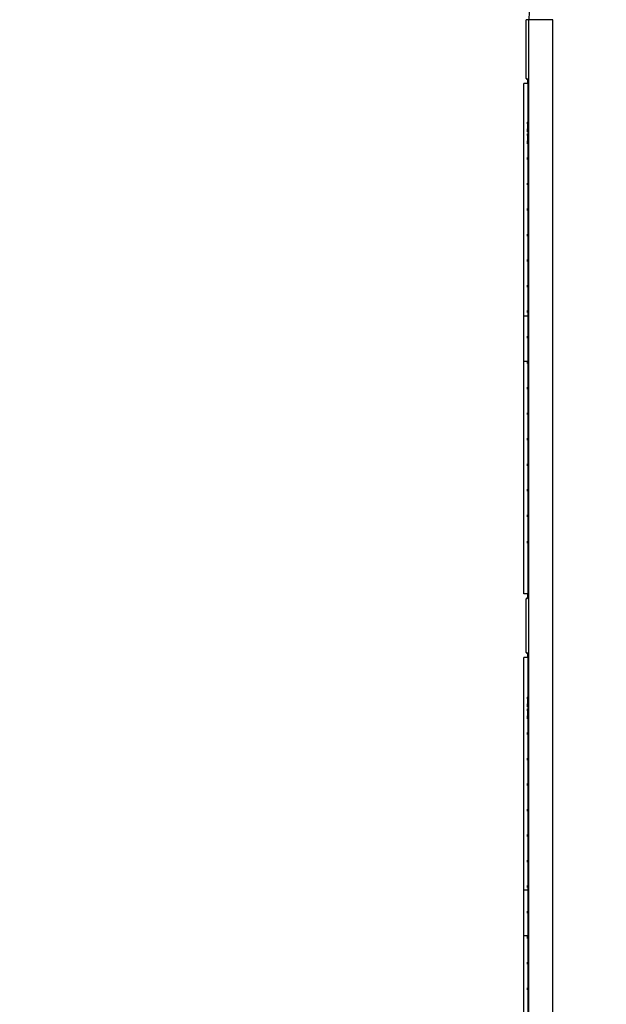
# Model space of a CAD drawing. Header units: inches. Extents: x 0 to 34, y 0 to 22.
# Tile 15 of 129: x 10.6 to 12.9, y 8.6 to 12.5. Entities that reach past the tile are written whole.
import ezdxf

# ---------------------------------------------------------------- set-up
doc = ezdxf.new("R2010")
doc.units = ezdxf.units.IN
doc.header["$LTSCALE"] = 1.87
doc.header["$MEASUREMENT"] = 0
doc.layers.get('0').update_dxf_attribs({"linetype": 'CONTINUOUS'})
doc.layers.add('DIMENSIONS', color=7, linetype='CONTINUOUS')
doc.styles.get("Standard").update_dxf_attribs({"font": 'txt', "width": 0.8})
doc.dimstyles.new('DIMSTYLE_1', dxfattribs={"dimtxt": 0.125, "dimasz": 0.18, "dimexe": 0.18, "dimexo": 0.0625, "dimgap": 0.09, "dimtad": 0, "dimtih": 1, "dimtoh": 1, "dimzin": 4, "dimdsep": 46, "dimtxsty": 'STANDARD', "dimblk": '_FILLED', "dimblk1": '_FILLED', "dimblk2": '_FILLED', "dimcen": 0.09, "dimadec": 0, "dimazin": 0, "dimtp": 0.01, "dimtm": 0.01, "dimtfac": 1, "dimtofl": 0, "dimtmove": 0, "dimatfit": 3, "dimldrblk": '_FILLED', "dimfxl": 1, "dimtolj": 1, "dimtzin": 4, "dimarcsym": 0})

# ---------------------------------------------------------------- blocks, each defined once
blk = doc.blocks.new('*D2')
at = {"layer": 'DIMENSIONS', "color": 2, "linetype": 'CONTINUOUS'}
blk.add_line((12.8064, 12.7693), (11.8586, 12.7693), dxfattribs=at)
at = {"layer": 'DIMENSIONS', "color": 2, "linetype": 'CONTINUOUS', "insert": (11.7961, 12.8318), "char_height": 0.125, "width": 1.225, "attachment_point": 3, "line_spacing_factor": 0.9}
blk.add_mtext('5.38{\\Ftxt.shx;\\W1.000000;\\H0.125000; }[136.6]', dxfattribs=at)
blk = doc.blocks.new('_FILLED')
at = {"color": 0, "linetype": 'BYBLOCK'}
blk.add_solid([(0, 0), (-1, 0.174), (-1, -0.174)], dxfattribs=at)

msp = doc.modelspace()

# ---------------------------------------------------------------- linework, layer by layer
at = {"color": 7, "linetype": 'CONTINUOUS'}
for p, q in [((12.5544, 12.2244), (12.5544, 12.4548)), ((12.5614, 12.2208), (12.5546, 12.2244)), ((12.5546, 12.2233), (12.5601, 12.2205)), ((12.5566, 12.2233), (12.5546, 12.2233)), ((12.5601, 12.2205), (12.5603, 12.2181)), ((12.5603, 12.2181), (12.5603, 12.2155)), ((12.5603, 12.2155), (12.5603, 12.2048)), ((12.5615, 12.2158), (12.5614, 12.2208)), ((12.5605, 12.0467), (12.5606, 12.0507)), ((12.5606, 12.0507), (12.5608, 12.0536)), ((12.5607, 12.042), (12.5606, 12.0386)), ((12.5608, 12.0444), (12.5607, 12.042)), ((12.5608, 12.0536), (12.5609, 12.0541)), ((12.5609, 12.0453), (12.5608, 12.0444)), ((12.5609, 12.0541), (12.5609, 12.0453)), ((12.5613, 12.0395), (12.5615, 12.0395)), ((12.5613, 12.0367), (12.5613, 12.0395)), ((12.5618, 12.0448), (12.5618, 12.0532)), ((12.562, 12.0433), (12.5618, 12.0448)), ((12.5621, 12.0397), (12.562, 12.0433)), ((12.5621, 12.0343), (12.5621, 12.0397)), ((12.5622, 12.0471), (12.5623, 12.0413)), ((12.5626, 12.0507), (12.5625, 12.0467)), ((12.5627, 12.0525), (12.5626, 12.0507)), ((12.5626, 12.0403), (12.5628, 12.044)), ((12.5626, 12.0347), (12.5626, 12.0403)), ((12.5629, 12.0541), (12.5627, 12.0525)), ((12.5628, 12.045), (12.5629, 12.0452)), ((12.5628, 12.044), (12.5628, 12.045)), ((12.5629, 12.0453), (12.5629, 12.0541)), ((12.5635, 12.0395), (12.5633, 12.0395)), ((12.5638, 12.0532), (12.5638, 12.0448)), ((12.564, 12.0517), (12.5638, 12.0532)), ((12.5638, 12.0448), (12.5641, 12.0385)), ((12.5642, 12.0478), (12.564, 12.0517)), ((12.5643, 12.042), (12.5642, 12.0478)), ((12.5605, 12.0207), (12.5604, 12.027)), ((12.5605, 12.0004), (12.5606, 12.0043)), ((12.5606, 12.0347), (12.5606, 12.0286)), ((12.5606, 12.0286), (12.5608, 12.0246)), ((12.5606, 12.0043), (12.5608, 12.0073)), ((12.5608, 12.0246), (12.5609, 12.0234)), ((12.5608, 12.0073), (12.5609, 12.0078)), ((12.5609, 12.0232), (12.5612, 12.0272)), ((12.5609, 12.0234), (12.5609, 12.0232)), ((12.5609, 12.0078), (12.5609, 11.9989)), ((12.5611, 12.0158), (12.561, 12.0149)), ((12.5612, 12.0165), (12.5611, 12.0158)), ((12.5612, 12.0272), (12.5613, 12.0315)), ((12.5613, 12.0208), (12.5612, 12.0165)), ((12.5614, 12.0272), (12.5613, 12.0208)), ((12.5615, 12.0333), (12.5616, 12.0284)), ((12.5617, 12.0171), (12.5615, 12.021)), ((12.5616, 12.0284), (12.5617, 12.0252)), ((12.5617, 12.0252), (12.5618, 12.0241)), ((12.5619, 12.0157), (12.5617, 12.0171)), ((12.5618, 11.9984), (12.5618, 12.0068)), ((12.562, 12.0169), (12.5619, 12.0157)), ((12.5622, 12.0206), (12.562, 12.0169)), ((12.5623, 12.0266), (12.5622, 12.0206)), ((12.5622, 12.0007), (12.5623, 11.995)), ((12.5624, 12.0264), (12.5626, 12.02)), ((12.5626, 12.0043), (12.5625, 12.0003)), ((12.5628, 12.0242), (12.5626, 12.0304)), ((12.5626, 12.02), (12.5627, 12.0161)), ((12.5627, 12.0062), (12.5626, 12.0043)), ((12.5627, 12.0161), (12.5629, 12.0149)), ((12.5629, 12.0078), (12.5627, 12.0062)), ((12.5629, 12.0232), (12.5628, 12.0242)), ((12.5631, 12.0237), (12.5629, 12.0232)), ((12.5629, 11.9989), (12.5629, 12.0078)), ((12.5632, 12.027), (12.5631, 12.0241)), ((12.5631, 12.0241), (12.5631, 12.0237)), ((12.5633, 12.0315), (12.5632, 12.027)), ((12.5634, 12.0272), (12.5635, 12.0211)), ((12.5636, 12.0288), (12.5635, 12.0345)), ((12.5635, 12.0211), (12.5637, 12.0171)), ((12.5638, 12.0241), (12.5636, 12.0288)), ((12.5637, 12.0171), (12.5638, 12.0158)), ((12.564, 12.0248), (12.5638, 12.0241)), ((12.5638, 12.0068), (12.5638, 11.9984)), ((12.564, 12.0053), (12.5638, 12.0068)), ((12.5641, 12.03), (12.564, 12.0248)), ((12.5642, 12.0015), (12.564, 12.0053)), ((12.5642, 12.0213), (12.5643, 12.0274)), ((12.5643, 11.9956), (12.5642, 12.0015)), ((12.5605, 11.9743), (12.5604, 11.9807)), ((12.5607, 11.9956), (12.5606, 11.9923)), ((12.5606, 11.9884), (12.5606, 11.9822)), ((12.5606, 11.9822), (12.5608, 11.9783)), ((12.5608, 11.998), (12.5607, 11.9956)), ((12.5609, 11.9989), (12.5608, 11.998)), ((12.5608, 11.9783), (12.5609, 11.9771)), ((12.5609, 11.9769), (12.5612, 11.9809)), ((12.5609, 11.9771), (12.5609, 11.9769)), ((12.5611, 11.9695), (12.561, 11.9686)), ((12.5612, 11.9702), (12.5611, 11.9695)), ((12.5612, 11.9809), (12.5613, 11.9852)), ((12.5613, 11.9745), (12.5612, 11.9702)), ((12.5613, 11.9932), (12.5615, 11.9932)), ((12.5613, 11.9904), (12.5613, 11.9932)), ((12.5614, 11.9809), (12.5613, 11.9745)), ((12.5615, 11.987), (12.5616, 11.982)), ((12.5617, 11.9708), (12.5615, 11.9747)), ((12.5616, 11.982), (12.5617, 11.9788)), ((12.5617, 11.9788), (12.5618, 11.9778)), ((12.5619, 11.9694), (12.5617, 11.9708)), ((12.562, 11.997), (12.5618, 11.9984)), ((12.562, 11.9706), (12.5619, 11.9694)), ((12.5621, 11.9933), (12.562, 11.997)), ((12.5622, 11.9743), (12.562, 11.9706)), ((12.5621, 11.9879), (12.5621, 11.9933)), ((12.5623, 11.9803), (12.5622, 11.9743)), ((12.5624, 11.98), (12.5626, 11.9736)), ((12.5626, 11.994), (12.5628, 11.9977)), ((12.5626, 11.9884), (12.5626, 11.994)), ((12.5628, 11.9778), (12.5626, 11.9841)), ((12.5626, 11.9736), (12.5627, 11.9698)), ((12.5627, 11.9698), (12.5629, 11.9685)), ((12.5628, 11.9986), (12.5629, 11.9989)), ((12.5628, 11.9977), (12.5628, 11.9986)), ((12.5629, 11.9769), (12.5628, 11.9778)), ((12.5631, 11.9774), (12.5629, 11.9769)), ((12.5632, 11.9807), (12.5631, 11.9778)), ((12.5631, 11.9778), (12.5631, 11.9774)), ((12.5633, 11.9852), (12.5632, 11.9807)), ((12.5635, 11.9932), (12.5633, 11.9932)), ((12.5634, 11.9809), (12.5635, 11.9748)), ((12.5636, 11.9825), (12.5635, 11.9882)), ((12.5635, 11.9748), (12.5637, 11.9708)), ((12.5638, 11.9778), (12.5636, 11.9825)), ((12.5637, 11.9708), (12.5638, 11.9694)), ((12.5638, 11.9984), (12.5641, 11.9922)), ((12.564, 11.9785), (12.5638, 11.9778)), ((12.5641, 11.9837), (12.564, 11.9785)), ((12.5642, 11.975), (12.5643, 11.981)), ((12.5604, 11.907), (12.5604, 11.9148)), ((12.5604, 11.9148), (12.5613, 11.9148)), ((12.5613, 11.907), (12.5604, 11.907)), ((12.5613, 11.9148), (12.5613, 11.907)), ((12.5624, 11.9148), (12.5624, 11.907)), ((12.5633, 11.9148), (12.5624, 11.9148)), ((12.5624, 11.907), (12.5633, 11.907)), ((12.5633, 11.907), (12.5633, 11.9148)), ((12.5604, 11.807), (12.5604, 11.8148)), ((12.5604, 11.8148), (12.5621, 11.8148)), ((12.5621, 11.807), (12.5604, 11.807)), ((12.5621, 11.8148), (12.5621, 11.807)), ((12.5624, 11.8148), (12.5624, 11.807)), ((12.5641, 11.8148), (12.5624, 11.8148)), ((12.5624, 11.807), (12.5641, 11.807)), ((12.5641, 11.807), (12.5641, 11.8148)), ((12.5604, 11.707), (12.5604, 11.7148)), ((12.5604, 11.7148), (12.5613, 11.7148)), ((12.5613, 11.707), (12.5604, 11.707)), ((12.5613, 11.7148), (12.5613, 11.707)), ((12.5624, 11.7148), (12.5624, 11.707)), ((12.5633, 11.7148), (12.5624, 11.7148)), ((12.5624, 11.707), (12.5633, 11.707)), ((12.5633, 11.707), (12.5633, 11.7148)), ((12.5604, 11.607), (12.5604, 11.6148)), ((12.5604, 11.6148), (12.5621, 11.6148)), ((12.5621, 11.6148), (12.5621, 11.607)), ((12.5624, 11.6148), (12.5624, 11.607)), ((12.5641, 11.6148), (12.5624, 11.6148)), ((12.5641, 11.607), (12.5641, 11.6148)), ((12.5621, 11.607), (12.5604, 11.607)), ((12.5624, 11.607), (12.5641, 11.607)), ((12.5604, 11.507), (12.5604, 11.5148)), ((12.5604, 11.5148), (12.5613, 11.5148)), ((12.5613, 11.507), (12.5604, 11.507)), ((12.5613, 11.5148), (12.5613, 11.507)), ((12.5624, 11.5148), (12.5624, 11.507)), ((12.5633, 11.5148), (12.5624, 11.5148)), ((12.5624, 11.507), (12.5633, 11.507)), ((12.5633, 11.507), (12.5633, 11.5148)), ((12.5604, 11.407), (12.5604, 11.4148)), ((12.5604, 11.4148), (12.5621, 11.4148)), ((12.5621, 11.407), (12.5604, 11.407)), ((12.5621, 11.4148), (12.5621, 11.407)), ((12.5624, 11.4148), (12.5624, 11.407)), ((12.5641, 11.4148), (12.5624, 11.4148)), ((12.5624, 11.407), (12.5641, 11.407)), ((12.5641, 11.407), (12.5641, 11.4148)), ((12.5604, 11.307), (12.5604, 11.3148)), ((12.5604, 11.3148), (12.5613, 11.3148)), ((12.5613, 11.307), (12.5604, 11.307)), ((12.5613, 11.3148), (12.5613, 11.307)), ((12.5624, 11.3148), (12.5624, 11.307)), ((12.5633, 11.3148), (12.5624, 11.3148)), ((12.5624, 11.307), (12.5633, 11.307)), ((12.5633, 11.307), (12.5633, 11.3148)), ((12.5604, 11.207), (12.5604, 11.2148)), ((12.5604, 11.2148), (12.5621, 11.2148)), ((12.5621, 11.207), (12.5604, 11.207)), ((12.5621, 11.2148), (12.5621, 11.207)), ((12.5624, 11.2148), (12.5624, 11.207)), ((12.5641, 11.2148), (12.5624, 11.2148)), ((12.5624, 11.207), (12.5641, 11.207)), ((12.5641, 11.207), (12.5641, 11.2148)), ((12.5604, 11.107), (12.5604, 11.1148)), ((12.5604, 11.1148), (12.5613, 11.1148)), ((12.5613, 11.1148), (12.5613, 11.107)), ((12.5624, 11.1148), (12.5624, 11.107)), ((12.5633, 11.1148), (12.5624, 11.1148)), ((12.5633, 11.107), (12.5633, 11.1148)), ((12.5613, 11.107), (12.5604, 11.107)), ((12.5624, 11.107), (12.5633, 11.107)), ((12.5604, 11.007), (12.5604, 11.0148)), ((12.5604, 11.0148), (12.5621, 11.0148)), ((12.5621, 11.007), (12.5604, 11.007)), ((12.5621, 11.0148), (12.5621, 11.007)), ((12.5624, 11.0148), (12.5624, 11.007)), ((12.5641, 11.0148), (12.5624, 11.0148)), ((12.5624, 11.007), (12.5641, 11.007)), ((12.5641, 11.007), (12.5641, 11.0148)), ((12.5604, 10.907), (12.5604, 10.9148)), ((12.5604, 10.9148), (12.5613, 10.9148)), ((12.5613, 10.907), (12.5604, 10.907)), ((12.5613, 10.9148), (12.5613, 10.907)), ((12.5624, 10.9148), (12.5624, 10.907)), ((12.5633, 10.9148), (12.5624, 10.9148)), ((12.5624, 10.907), (12.5633, 10.907)), ((12.5633, 10.907), (12.5633, 10.9148)), ((12.5604, 10.807), (12.5604, 10.8148)), ((12.5604, 10.8148), (12.5621, 10.8148)), ((12.5621, 10.807), (12.5604, 10.807)), ((12.5621, 10.8148), (12.5621, 10.807)), ((12.5624, 10.8148), (12.5624, 10.807)), ((12.5641, 10.8148), (12.5624, 10.8148)), ((12.5624, 10.807), (12.5641, 10.807)), ((12.5641, 10.807), (12.5641, 10.8148)), ((12.5604, 10.707), (12.5604, 10.7148)), ((12.5604, 10.7148), (12.5613, 10.7148)), ((12.5613, 10.707), (12.5604, 10.707)), ((12.5613, 10.7148), (12.5613, 10.707)), ((12.5624, 10.7148), (12.5624, 10.707)), ((12.5633, 10.7148), (12.5624, 10.7148)), ((12.5624, 10.707), (12.5633, 10.707)), ((12.5633, 10.707), (12.5633, 10.7148)), ((12.5604, 10.607), (12.5604, 10.6148)), ((12.5604, 10.6148), (12.5621, 10.6148)), ((12.5621, 10.6148), (12.5621, 10.607)), ((12.5624, 10.6148), (12.5624, 10.607)), ((12.5641, 10.6148), (12.5624, 10.6148)), ((12.5641, 10.607), (12.5641, 10.6148)), ((12.5621, 10.607), (12.5604, 10.607)), ((12.5624, 10.607), (12.5641, 10.607)), ((12.5604, 10.507), (12.5604, 10.5148)), ((12.5604, 10.5148), (12.5613, 10.5148)), ((12.5613, 10.507), (12.5604, 10.507)), ((12.5613, 10.5148), (12.5613, 10.507)), ((12.5624, 10.5148), (12.5624, 10.507)), ((12.5633, 10.5148), (12.5624, 10.5148)), ((12.5624, 10.507), (12.5633, 10.507)), ((12.5633, 10.507), (12.5633, 10.5148)), ((12.5618, 10.4249), (12.562, 10.4249)), ((12.564, 10.4249), (12.5638, 10.4249)), ((12.5604, 10.4035), (12.5604, 10.4115)), ((12.5604, 10.4115), (12.562, 10.4115)), ((12.5604, 10.4035), (12.5643, 10.4035)), ((12.5624, 10.4115), (12.5624, 10.4035)), ((12.564, 10.4115), (12.5624, 10.4115)), ((12.5643, 10.4035), (12.5643, 10.4109)), ((12.5544, 10.1851), (12.5614, 10.1888)), ((12.5601, 10.1891), (12.5546, 10.1863)), ((12.5602, 10.1896), (12.5601, 10.1891)), ((12.5603, 10.1941), (12.5602, 10.1896)), ((12.5603, 10.2048), (12.5603, 10.1941)), ((12.5614, 10.1888), (12.5615, 10.1938)), ((12.5544, 9.9744), (12.5544, 10.1851)), ((12.5546, 10.1863), (12.5566, 10.1863)), ((12.5614, 9.9708), (12.5546, 9.9744)), ((12.5546, 9.9733), (12.5601, 9.9705)), ((12.5566, 9.9733), (12.5546, 9.9733)), ((12.5601, 9.9705), (12.5603, 9.9681)), ((12.5603, 9.9681), (12.5603, 9.9655)), ((12.5603, 9.9655), (12.5603, 9.9548)), ((12.5615, 9.9658), (12.5614, 9.9708)), ((12.5608, 9.8002), (12.5609, 9.8007)), ((12.5609, 9.8007), (12.5609, 9.7919)), ((12.5629, 9.8007), (12.5627, 9.7991)), ((12.5629, 9.7919), (12.5629, 9.8007)), ((12.5605, 9.7672), (12.5604, 9.7736)), ((12.5605, 9.7933), (12.5606, 9.7973)), ((12.5606, 9.7973), (12.5608, 9.8002)), ((12.5607, 9.7886), (12.5606, 9.7852)), ((12.5606, 9.7813), (12.5606, 9.7752)), ((12.5606, 9.7752), (12.5608, 9.7712)), ((12.5608, 9.7909), (12.5607, 9.7886)), ((12.5609, 9.7919), (12.5608, 9.7909)), ((12.5608, 9.7712), (12.5609, 9.77)), ((12.5609, 9.7698), (12.5612, 9.7738)), ((12.5609, 9.77), (12.5609, 9.7698)), ((12.5611, 9.7624), (12.561, 9.7615)), ((12.5612, 9.7631), (12.5611, 9.7624)), ((12.5612, 9.7738), (12.5613, 9.7781)), ((12.5613, 9.7674), (12.5612, 9.7631)), ((12.5613, 9.7861), (12.5615, 9.7861)), ((12.5613, 9.7833), (12.5613, 9.7861)), ((12.5614, 9.7738), (12.5613, 9.7674)), ((12.5615, 9.7799), (12.5616, 9.775)), ((12.5617, 9.7637), (12.5615, 9.7676)), ((12.5616, 9.775), (12.5617, 9.7718)), ((12.5617, 9.7718), (12.5618, 9.7707)), ((12.5619, 9.7623), (12.5617, 9.7637)), ((12.5618, 9.7914), (12.5618, 9.7998)), ((12.562, 9.7899), (12.5618, 9.7914)), ((12.562, 9.7635), (12.5619, 9.7623)), ((12.5621, 9.7863), (12.562, 9.7899)), ((12.5622, 9.7672), (12.562, 9.7635)), ((12.5621, 9.7809), (12.5621, 9.7863)), ((12.5622, 9.7937), (12.5623, 9.7879)), ((12.5623, 9.7732), (12.5622, 9.7672)), ((12.5624, 9.7729), (12.5626, 9.7666)), ((12.5626, 9.7973), (12.5625, 9.7933)), ((12.5627, 9.7991), (12.5626, 9.7973)), ((12.5626, 9.7869), (12.5628, 9.7906)), ((12.5626, 9.7813), (12.5626, 9.7869)), ((12.5628, 9.7708), (12.5626, 9.777)), ((12.5626, 9.7666), (12.5627, 9.7627)), ((12.5627, 9.7627), (12.5629, 9.7615)), ((12.5628, 9.7916), (12.5629, 9.7918)), ((12.5628, 9.7906), (12.5628, 9.7916)), ((12.5629, 9.7698), (12.5628, 9.7708)), ((12.5631, 9.7703), (12.5629, 9.7698)), ((12.5632, 9.7736), (12.5631, 9.7707)), ((12.5631, 9.7707), (12.5631, 9.7703)), ((12.5633, 9.7781), (12.5632, 9.7736)), ((12.5635, 9.7861), (12.5633, 9.7861)), ((12.5634, 9.7738), (12.5635, 9.7677)), ((12.5636, 9.7754), (12.5635, 9.7811)), ((12.5635, 9.7677), (12.5637, 9.7637)), ((12.5638, 9.7707), (12.5636, 9.7754)), ((12.5637, 9.7637), (12.5638, 9.7624)), ((12.5638, 9.7998), (12.5638, 9.7914)), ((12.564, 9.7983), (12.5638, 9.7998)), ((12.5638, 9.7914), (12.5641, 9.7851)), ((12.564, 9.7714), (12.5638, 9.7707)), ((12.5642, 9.7944), (12.564, 9.7983)), ((12.5641, 9.7766), (12.564, 9.7714)), ((12.5643, 9.7886), (12.5642, 9.7944)), ((12.5642, 9.7679), (12.5643, 9.774)), ((12.5605, 9.7209), (12.5604, 9.7273)), ((12.5605, 9.747), (12.5606, 9.7509)), ((12.5606, 9.7509), (12.5608, 9.7539)), ((12.5607, 9.7422), (12.5606, 9.7389)), ((12.5606, 9.735), (12.5606, 9.7288)), ((12.5606, 9.7288), (12.5608, 9.7249)), ((12.5608, 9.7446), (12.5607, 9.7422)), ((12.5608, 9.7539), (12.5609, 9.7543)), ((12.5609, 9.7455), (12.5608, 9.7446)), ((12.5608, 9.7249), (12.5609, 9.7237)), ((12.5609, 9.7544), (12.5609, 9.7455)), ((12.5609, 9.7235), (12.5612, 9.7275)), ((12.5609, 9.7237), (12.5609, 9.7235)), ((12.5612, 9.7275), (12.5613, 9.7318)), ((12.5613, 9.7398), (12.5615, 9.7398)), ((12.5613, 9.737), (12.5613, 9.7398)), ((12.5614, 9.7275), (12.5613, 9.7211)), ((12.5615, 9.7336), (12.5616, 9.7286)), ((12.5616, 9.7286), (12.5617, 9.7254)), ((12.5617, 9.7254), (12.5618, 9.7244)), ((12.5618, 9.745), (12.5618, 9.7534)), ((12.562, 9.7436), (12.5618, 9.745)), ((12.5621, 9.7399), (12.562, 9.7436)), ((12.5621, 9.7345), (12.5621, 9.7399)), ((12.5622, 9.7473), (12.5623, 9.7416)), ((12.5623, 9.7269), (12.5622, 9.7209)), ((12.5624, 9.7266), (12.5626, 9.7202)), ((12.5626, 9.7509), (12.5625, 9.7469)), ((12.5627, 9.7527), (12.5626, 9.7509)), ((12.5626, 9.7406), (12.5628, 9.7443)), ((12.5626, 9.735), (12.5626, 9.7406)), ((12.5628, 9.7244), (12.5626, 9.7306)), ((12.5629, 9.7544), (12.5627, 9.7527)), ((12.5628, 9.7452), (12.5629, 9.7455)), ((12.5628, 9.7443), (12.5628, 9.7452)), ((12.5629, 9.7235), (12.5628, 9.7244)), ((12.5629, 9.7455), (12.5629, 9.7544)), ((12.5631, 9.724), (12.5629, 9.7235)), ((12.5632, 9.7272), (12.5631, 9.7244)), ((12.5631, 9.7244), (12.5631, 9.724)), ((12.5633, 9.7318), (12.5632, 9.7272)), ((12.5635, 9.7398), (12.5633, 9.7398)), ((12.5634, 9.7275), (12.5635, 9.7214)), ((12.5636, 9.7291), (12.5635, 9.7348)), ((12.5638, 9.7244), (12.5636, 9.7291)), ((12.5638, 9.7534), (12.5638, 9.745)), ((12.564, 9.7519), (12.5638, 9.7534)), ((12.5638, 9.745), (12.5641, 9.7388)), ((12.564, 9.7251), (12.5638, 9.7244)), ((12.5642, 9.748), (12.564, 9.7519)), ((12.5641, 9.7303), (12.564, 9.7251)), ((12.5643, 9.7422), (12.5642, 9.748)), ((12.5642, 9.7216), (12.5643, 9.7276)), ((12.5611, 9.7161), (12.561, 9.7152)), ((12.5612, 9.7168), (12.5611, 9.7161)), ((12.5613, 9.7211), (12.5612, 9.7168)), ((12.5617, 9.7174), (12.5615, 9.7213)), ((12.5619, 9.716), (12.5617, 9.7174)), ((12.562, 9.7172), (12.5619, 9.716)), ((12.5622, 9.7209), (12.562, 9.7172)), ((12.5626, 9.7202), (12.5627, 9.7164)), ((12.5627, 9.7164), (12.5629, 9.7151)), ((12.5635, 9.7214), (12.5637, 9.7174)), ((12.5637, 9.7174), (12.5638, 9.716)), ((12.5604, 9.6536), (12.5604, 9.6614)), ((12.5604, 9.6614), (12.5613, 9.6614)), ((12.5613, 9.6536), (12.5604, 9.6536)), ((12.5613, 9.6614), (12.5613, 9.6536)), ((12.5624, 9.6614), (12.5624, 9.6536)), ((12.5633, 9.6614), (12.5624, 9.6614)), ((12.5624, 9.6536), (12.5633, 9.6536)), ((12.5633, 9.6536), (12.5633, 9.6614)), ((12.5604, 9.5536), (12.5604, 9.5614)), ((12.5604, 9.5614), (12.5621, 9.5614)), ((12.5621, 9.5536), (12.5604, 9.5536)), ((12.5621, 9.5614), (12.5621, 9.5536)), ((12.5624, 9.5614), (12.5624, 9.5536)), ((12.5641, 9.5614), (12.5624, 9.5614)), ((12.5624, 9.5536), (12.5641, 9.5536)), ((12.5641, 9.5536), (12.5641, 9.5614)), ((12.5604, 9.4536), (12.5604, 9.4614)), ((12.5604, 9.4614), (12.5613, 9.4614)), ((12.5613, 9.4536), (12.5604, 9.4536)), ((12.5613, 9.4614), (12.5613, 9.4536)), ((12.5624, 9.4614), (12.5624, 9.4536)), ((12.5633, 9.4614), (12.5624, 9.4614)), ((12.5624, 9.4536), (12.5633, 9.4536)), ((12.5633, 9.4536), (12.5633, 9.4614)), ((12.5604, 9.3536), (12.5604, 9.3614)), ((12.5604, 9.3614), (12.5621, 9.3614)), ((12.5621, 9.3536), (12.5604, 9.3536)), ((12.5621, 9.3614), (12.5621, 9.3536)), ((12.5624, 9.3614), (12.5624, 9.3536)), ((12.5641, 9.3614), (12.5624, 9.3614)), ((12.5624, 9.3536), (12.5641, 9.3536)), ((12.5641, 9.3536), (12.5641, 9.3614)), ((12.5604, 9.2536), (12.5604, 9.2614)), ((12.5604, 9.2614), (12.5613, 9.2614)), ((12.5613, 9.2614), (12.5613, 9.2536)), ((12.5624, 9.2614), (12.5624, 9.2536)), ((12.5633, 9.2614), (12.5624, 9.2614)), ((12.5633, 9.2536), (12.5633, 9.2614)), ((12.5613, 9.2536), (12.5604, 9.2536)), ((12.5624, 9.2536), (12.5633, 9.2536)), ((12.5604, 9.1536), (12.5604, 9.1614)), ((12.5604, 9.1614), (12.5621, 9.1614)), ((12.5621, 9.1536), (12.5604, 9.1536)), ((12.5621, 9.1614), (12.5621, 9.1536)), ((12.5624, 9.1614), (12.5624, 9.1536)), ((12.5641, 9.1614), (12.5624, 9.1614)), ((12.5624, 9.1536), (12.5641, 9.1536)), ((12.5641, 9.1536), (12.5641, 9.1614)), ((12.5604, 9.0536), (12.5604, 9.0614)), ((12.5604, 9.0614), (12.5613, 9.0614)), ((12.5613, 9.0536), (12.5604, 9.0536)), ((12.5613, 9.0614), (12.5613, 9.0536)), ((12.5624, 9.0614), (12.5624, 9.0536)), ((12.5633, 9.0614), (12.5624, 9.0614)), ((12.5624, 9.0536), (12.5633, 9.0536)), ((12.5633, 9.0536), (12.5633, 9.0614)), ((12.5604, 8.9536), (12.5604, 8.9614)), ((12.5604, 8.9614), (12.5621, 8.9614)), ((12.5621, 8.9536), (12.5604, 8.9536)), ((12.5621, 8.9614), (12.5621, 8.9536)), ((12.5624, 8.9614), (12.5624, 8.9536)), ((12.5641, 8.9614), (12.5624, 8.9614)), ((12.5624, 8.9536), (12.5641, 8.9536)), ((12.5641, 8.9536), (12.5641, 8.9614)), ((12.5604, 8.8536), (12.5604, 8.8614)), ((12.5604, 8.8614), (12.5613, 8.8614)), ((12.5613, 8.8536), (12.5604, 8.8536)), ((12.5613, 8.8614), (12.5613, 8.8536)), ((12.5624, 8.8614), (12.5624, 8.8536)), ((12.5633, 8.8614), (12.5624, 8.8614)), ((12.5624, 8.8536), (12.5633, 8.8536)), ((12.5633, 8.8536), (12.5633, 8.8614)), ((12.5604, 8.7536), (12.5604, 8.7614)), ((12.5604, 8.7614), (12.5621, 8.7614)), ((12.5621, 8.7614), (12.5621, 8.7536)), ((12.5624, 8.7614), (12.5624, 8.7536)), ((12.5641, 8.7614), (12.5624, 8.7614)), ((12.5641, 8.7536), (12.5641, 8.7614)), ((12.5621, 8.7536), (12.5604, 8.7536)), ((12.5624, 8.7536), (12.5641, 8.7536)), ((12.5604, 8.6536), (12.5604, 8.6614)), ((12.5604, 8.6614), (12.5613, 8.6614)), ((12.5613, 8.6536), (12.5604, 8.6536)), ((12.5613, 8.6614), (12.5613, 8.6536)), ((12.5624, 8.6614), (12.5624, 8.6536)), ((12.5633, 8.6614), (12.5624, 8.6614)), ((12.5624, 8.6536), (12.5633, 8.6536)), ((12.5633, 8.6536), (12.5633, 8.6614))]:
    msp.add_line(p, q, dxfattribs=at)
at = {"color": 6, "linetype": 'CONTINUOUS'}
for p, q in [((12.6589, 12.4548), (12.5546, 12.4548)), ((12.5658, 7.7048), (12.5658, 12.4548)), ((12.6589, 7.7048), (12.6589, 12.4548)), ((12.5461, 10.2048), (12.5461, 12.2048)), ((12.5615, 12.2048), (12.5461, 12.2048)), ((12.5615, 12.2158), (12.5615, 12.0395)), ((12.5615, 12.0206), (12.5615, 11.9932)), ((12.5615, 11.9743), (12.5615, 11.8148)), ((12.5615, 11.807), (12.5615, 11.6148)), ((12.5615, 11.607), (12.5615, 11.4148)), ((12.5615, 11.407), (12.5615, 11.2148)), ((12.5615, 11.2934), (12.5461, 11.2934)), ((12.5615, 11.207), (12.5615, 11.0148)), ((12.5461, 11.1162), (12.5613, 11.1162)), ((12.5615, 11.007), (12.5615, 10.8148)), ((12.5615, 10.807), (12.5615, 10.6148)), ((12.5615, 10.607), (12.5615, 10.4115)), ((12.5615, 10.4035), (12.5615, 10.1938)), ((12.5615, 10.2048), (12.5461, 10.2048)), ((12.5615, 9.9658), (12.5615, 9.7861)), ((12.5461, 7.9548), (12.5461, 9.9548)), ((12.5615, 9.9548), (12.5461, 9.9548)), ((12.5615, 9.7672), (12.5615, 9.7398)), ((12.5615, 9.7209), (12.5615, 9.5614)), ((12.5615, 9.5536), (12.5615, 9.3614)), ((12.5615, 9.3536), (12.5615, 9.1614)), ((12.5615, 9.1536), (12.5615, 8.9614)), ((12.5615, 9.0434), (12.5461, 9.0434)), ((12.5615, 8.9536), (12.5615, 8.7614)), ((12.5461, 8.8662), (12.5613, 8.8662)), ((12.5615, 8.7536), (12.5615, 8.5614))]:
    msp.add_line(p, q, dxfattribs=at)
msp.add_arc((12.8689, 12.4548), 0.3031, 90, 180, dxfattribs=at)
at = {"color": 7, "linetype": 'CONTINUOUS'}
for centre, radius, start, end in [((13.1005, 12.0372), 0.5402, 178.9882, 179.5679), ((13.4487, 12.0346), 0.8883, 179.5743, 179.9864), ((12.9649, 12.0351), 0.4043, 179.4947, 180.0548), ((13.1606, 12.0367), 0.5991, 179.7311, 180.321), ((12.0214, 12.0362), 0.541, 0.3582, 0.5469), ((13.0395, 12.038), 0.4771, 178.9533, 179.6037), ((13.3097, 12.0355), 0.7474, 179.5546, 179.6873), ((11.8972, 12.0354), 0.6652, 359.9225, 0.356), ((11.2269, 12.0373), 1.3364, 359.8603, 0.0938), ((13.1234, 12.0367), 0.5599, 179.7094, 180.222), ((12.1988, 12.0342), 0.3654, 0.0131, 0.6841), ((11.8765, 12.0352), 0.6879, 359.9396, 0.5589), ((13.3861, 12.0348), 0.8257, 179.9935, 180.2281), ((13.1871, 12.0338), 0.6267, 180.2155, 180.6213), ((13.1007, 11.9908), 0.5403, 178.988, 179.5674), ((11.7537, 12.0364), 0.8076, 359.6521, 0.0226), ((13.0906, 12.0324), 0.5292, 180.5594, 180.9119), ((12.9513, 12.0302), 0.3899, 180.9169, 181.05), ((12.8427, 12.0281), 0.2813, 181.0297, 181.4344), ((12.1611, 12.0339), 0.4011, 359.5174, 0.0575), ((11.797, 12.0343), 0.7654, 359.4268, 0.0198), ((13.3569, 12.035), 0.7946, 180.0089, 180.6219), ((13.0399, 11.9916), 0.4775, 178.9533, 179.603), ((12.992, 12.0345), 0.4294, 179.969, 180.3943), ((12.9317, 12.0341), 0.3691, 180.3967, 180.5703), ((11.8118, 12.0361), 0.7515, 359.6486, 359.8428), ((12.1055, 12.029), 0.4579, 359.3802, 359.7755), ((12.2169, 12.0278), 0.3465, 359.225, 359.3755), ((12.2643, 12.0272), 0.2991, 359.077, 359.2259), ((12.1417, 12.034), 0.4225, 359.4678, 0.0422), ((11.8952, 12.0338), 0.6692, 359.4503, 0.0627), ((13.4483, 11.9883), 0.8879, 179.5739, 179.9862), ((13.3859, 11.9884), 0.8256, 179.9935, 180.2282), ((13.1871, 11.9875), 0.6268, 180.2156, 180.6212), ((12.9649, 11.9887), 0.4043, 179.4947, 180.0548), ((11.7537, 11.9901), 0.8076, 359.6521, 0.0227), ((13.09, 11.986), 0.5286, 180.5598, 180.9121), ((12.9511, 11.9838), 0.3897, 180.9171, 181.0501), ((13.1607, 11.9904), 0.5992, 179.731, 180.3209), ((12.8425, 11.9818), 0.2811, 181.0297, 181.4353), ((12.161, 11.9875), 0.4011, 359.5174, 0.0576), ((12.0213, 11.9898), 0.5411, 0.3582, 0.5467), ((11.797, 11.9879), 0.7653, 359.4267, 0.0197), ((13.3089, 11.9891), 0.7465, 179.5542, 179.6869), ((11.8971, 11.9891), 0.6653, 359.9224, 0.356), ((13.357, 11.9886), 0.7946, 180.0089, 180.6218), ((12.9922, 11.9881), 0.4296, 179.9688, 180.3939), ((12.9319, 11.9877), 0.3693, 180.3964, 180.5697), ((11.2264, 11.991), 1.3369, 359.8603, 0.0938), ((11.8118, 11.9898), 0.7515, 359.6486, 359.8428), ((12.1056, 11.9827), 0.4578, 359.3804, 359.7752), ((12.2169, 11.9815), 0.3465, 359.2254, 359.3757), ((12.2645, 11.9808), 0.2989, 359.0764, 359.2263), ((13.1235, 11.9903), 0.56, 179.7094, 180.2221), ((12.1989, 11.9879), 0.3653, 0.0131, 0.6842), ((12.1416, 11.9876), 0.4225, 359.4679, 0.0422), ((11.8764, 11.9889), 0.688, 359.9395, 0.5588), ((11.8952, 11.9875), 0.6691, 359.4502, 0.0627), ((14.0655, 10.448), 1.5039, 180.8805, 181.0677), ((13.6599, 10.4403), 1.0982, 181.0591, 181.2934), ((14.5352, 10.4588), 1.9735, 180.9824, 181.1297), ((14.0047, 10.4482), 1.4428, 181.1269, 181.3133), ((14.1274, 10.4491), 1.5638, 180.8841, 181.0641), ((13.7316, 10.4418), 1.168, 181.0661, 181.2862), ((14.5113, 10.4583), 1.9475, 180.9814, 181.1308), ((13.8731, 10.4454), 1.3093, 181.1176, 181.3228), ((13.3314, 10.4328), 0.7697, 181.2849, 181.5831), ((13.5048, 10.437), 0.9429, 181.3251, 181.5821), ((13.3817, 10.434), 0.818, 181.2934, 181.5743), ((13.4684, 10.436), 0.9044, 181.3197, 181.5875), ((13.1005, 9.7838), 0.5401, 178.9881, 179.5679), ((13.4486, 9.7812), 0.8882, 179.5742, 179.9864), ((13.3873, 9.7814), 0.8269, 179.9939, 180.2277), ((13.187, 9.7804), 0.6266, 180.215, 180.6221), ((12.9648, 9.7817), 0.4042, 179.4946, 180.0547), ((11.7541, 9.783), 0.8072, 359.652, 0.0225), ((13.0899, 9.7789), 0.5286, 180.5595, 180.9119), ((12.9514, 9.7768), 0.39, 180.9169, 181.0488), ((13.1606, 9.7833), 0.5991, 179.7306, 180.3205), ((12.8427, 9.7747), 0.2812, 181.0283, 181.435), ((12.1613, 9.7805), 0.4008, 359.517, 0.0575), ((12.0217, 9.7828), 0.5407, 0.3579, 0.547), ((11.7965, 9.7809), 0.7659, 359.4274, 0.0201), ((13.0394, 9.7846), 0.477, 178.9532, 179.6036), ((13.3096, 9.7821), 0.7472, 179.5546, 179.6872), ((11.8972, 9.782), 0.6652, 359.9227, 0.3557), ((13.357, 9.7816), 0.7946, 180.009, 180.6222), ((12.9921, 9.7811), 0.4295, 179.9689, 180.3933), ((12.9319, 9.7807), 0.3692, 180.3957, 180.5698), ((11.2281, 9.7839), 1.3352, 359.8602, 0.0938), ((11.8121, 9.7827), 0.7512, 359.6486, 359.8427), ((12.1053, 9.7756), 0.4581, 359.3809, 359.7754), ((12.2162, 9.7744), 0.3472, 359.2273, 359.3762), ((12.2678, 9.7737), 0.2956, 359.076, 359.2292), ((13.1235, 9.7833), 0.56, 179.709, 180.221), ((12.1984, 9.7808), 0.3657, 0.0128, 0.6834), ((12.1416, 9.7806), 0.4225, 359.4677, 0.0419), ((11.8767, 9.7818), 0.6877, 359.9398, 0.559), ((11.8946, 9.7804), 0.6698, 359.4511, 0.063), ((13.1006, 9.7374), 0.5402, 178.9882, 179.5678), ((13.4487, 9.7349), 0.8883, 179.5742, 179.9864), ((13.3873, 9.735), 0.8269, 179.9939, 180.2277), ((13.1869, 9.7341), 0.6266, 180.2149, 180.6221), ((12.9649, 9.7353), 0.4043, 179.4947, 180.0548), ((11.7541, 9.7367), 0.8072, 359.652, 0.0225), ((13.09, 9.7326), 0.5287, 180.5595, 180.9118), ((12.9509, 9.7304), 0.3895, 180.9167, 181.0508), ((13.1606, 9.737), 0.5991, 179.7306, 180.3205), ((12.1606, 9.7341), 0.4016, 359.5182, 0.0578), ((12.0222, 9.7364), 0.5402, 0.3585, 0.5478), ((11.7964, 9.7345), 0.7659, 359.4274, 0.0201), ((13.0396, 9.7382), 0.4772, 178.9533, 179.6035), ((13.3096, 9.7357), 0.7472, 179.5546, 179.6871), ((11.8977, 9.7357), 0.6647, 359.9229, 0.3562), ((13.3569, 9.7352), 0.7945, 180.0091, 180.6223), ((12.9924, 9.7347), 0.4298, 179.9688, 180.3928), ((12.9322, 9.7343), 0.3696, 180.3952, 180.5698), ((11.228, 9.7376), 1.3353, 359.8602, 0.0938), ((11.8121, 9.7364), 0.7512, 359.6486, 359.8427), ((12.1053, 9.7292), 0.4581, 359.3809, 359.7754), ((12.2167, 9.7281), 0.3467, 359.2249, 359.3763), ((12.2644, 9.7274), 0.299, 359.0769, 359.2258), ((13.1235, 9.7369), 0.56, 179.709, 180.2209), ((12.1987, 9.7344), 0.3654, 0.0129, 0.6839), ((12.1415, 9.7342), 0.4227, 359.4685, 0.0426), ((11.8771, 9.7355), 0.6873, 359.94, 0.5595), ((11.8945, 9.7341), 0.6698, 359.4511, 0.063), ((12.8424, 9.7283), 0.281, 181.0306, 181.435)]:
    msp.add_arc(centre, radius, start, end, dxfattribs=at)
for points, knots in [([(12.5618, 12.0532), (12.5619, 12.0531), (12.5619, 12.0529), (12.562, 12.0525), (12.562, 12.052), (12.5621, 12.0513), (12.5621, 12.0505), (12.5622, 12.049), (12.5622, 12.0479), (12.5622, 12.0471)], [0, 0, 0, 0, 0.035359, 0.095632, 0.181748, 0.29443, 0.434003, 0.599232, 1, 1, 1, 1]), ([(12.5609, 12.0149), (12.5609, 12.0149), (12.5609, 12.0149), (12.5609, 12.015), (12.5609, 12.0151), (12.5608, 12.0154), (12.5608, 12.0159), (12.5607, 12.0165), (12.5607, 12.0174), (12.5606, 12.0183), (12.5606, 12.0195), (12.5605, 12.0202), (12.5605, 12.0207)], [0, 0, 0, 0, 0.008391, 0.024414, 0.04839, 0.08022, 0.166686, 0.282124, 0.424785, 0.593054, 0.785328, 1, 1, 1, 1]), ([(12.5618, 12.0241), (12.5619, 12.0242), (12.5619, 12.0243), (12.562, 12.0246), (12.562, 12.0251), (12.562, 12.0258), (12.5621, 12.0267), (12.5621, 12.0283), (12.5621, 12.0296), (12.5621, 12.0305)], [0, 0, 0, 0, 0.023231, 0.069837, 0.146473, 0.258126, 0.403775, 0.58071, 1, 1, 1, 1]), ([(12.5618, 12.0068), (12.5619, 12.0068), (12.5619, 12.0066), (12.562, 12.0062), (12.562, 12.0057), (12.5621, 12.005), (12.5621, 12.0042), (12.5622, 12.0027), (12.5622, 12.0016), (12.5622, 12.0007)], [0, 0, 0, 0, 0.035359, 0.095633, 0.181749, 0.294432, 0.434005, 0.599234, 1, 1, 1, 1]), ([(12.5629, 12.0149), (12.563, 12.0149), (12.563, 12.0151), (12.5631, 12.0155), (12.5631, 12.016), (12.5632, 12.0169), (12.5632, 12.0179), (12.5633, 12.0192), (12.5633, 12.0207), (12.5633, 12.0218), (12.5634, 12.0223)], [0, 0, 0, 0, 0.023382, 0.070606, 0.147885, 0.25951, 0.403889, 0.578031, 0.778242, 1, 1, 1, 1]), ([(12.5639, 12.0157), (12.5639, 12.0157), (12.5639, 12.0158), (12.5639, 12.0158), (12.5639, 12.016), (12.564, 12.0162), (12.564, 12.0167), (12.5641, 12.0173), (12.5641, 12.0181), (12.5642, 12.0191), (12.5642, 12.0202), (12.5642, 12.0209), (12.5642, 12.0213)], [0, 0, 0, 0, 0.00948, 0.026121, 0.050199, 0.081724, 0.166873, 0.280944, 0.42299, 0.591369, 0.784302, 1, 1, 1, 1]), ([(12.5609, 11.9685), (12.5609, 11.9685), (12.5609, 11.9686), (12.5609, 11.9687), (12.5609, 11.9688), (12.5608, 11.9691), (12.5608, 11.9695), (12.5607, 11.9702), (12.5607, 11.971), (12.5606, 11.972), (12.5606, 11.9731), (12.5605, 11.9739), (12.5605, 11.9743)], [0, 0, 0, 0, 0.008394, 0.024417, 0.048392, 0.080221, 0.166682, 0.282115, 0.424774, 0.593043, 0.785321, 1, 1, 1, 1]), ([(12.5618, 11.9778), (12.5619, 11.9778), (12.5619, 11.978), (12.562, 11.9783), (12.562, 11.9788), (12.562, 11.9795), (12.5621, 11.9804), (12.5621, 11.982), (12.5621, 11.9833), (12.5621, 11.9842)], [0, 0, 0, 0, 0.023238, 0.069857, 0.146507, 0.25817, 0.403822, 0.58075, 1, 1, 1, 1]), ([(12.5629, 11.9685), (12.563, 11.9686), (12.563, 11.9688), (12.5631, 11.9691), (12.5631, 11.9697), (12.5632, 11.9705), (12.5632, 11.9716), (12.5633, 11.9729), (12.5633, 11.9744), (12.5633, 11.9755), (12.5634, 11.976)], [0, 0, 0, 0, 0.023372, 0.070571, 0.14782, 0.259421, 0.40379, 0.577941, 0.778184, 1, 1, 1, 1]), ([(12.5639, 11.9694), (12.5639, 11.9694), (12.5639, 11.9694), (12.5639, 11.9695), (12.5639, 11.9697), (12.564, 11.9699), (12.564, 11.9703), (12.5641, 11.971), (12.5641, 11.9718), (12.5642, 11.9727), (12.5642, 11.9738), (12.5642, 11.9746), (12.5642, 11.975)], [0, 0, 0, 0, 0.00948, 0.02612, 0.050197, 0.081721, 0.166868, 0.280938, 0.422983, 0.591364, 0.784298, 1, 1, 1, 1]), ([(12.5609, 9.7615), (12.5609, 9.7615), (12.5609, 9.7615), (12.5609, 9.7616), (12.5609, 9.7617), (12.5608, 9.7619), (12.5608, 9.7621), (12.5608, 9.7625), (12.5607, 9.7631), (12.5607, 9.764), (12.5606, 9.7649), (12.5606, 9.766), (12.5605, 9.7668), (12.5605, 9.7672)], [0, 0, 0, 0, 0.008375, 0.024393, 0.048376, 0.080223, 0.119748, 0.16674, 0.282221, 0.4249, 0.593159, 0.785395, 1, 1, 1, 1]), ([(12.5618, 9.7998), (12.5619, 9.7997), (12.5619, 9.7995), (12.562, 9.7991), (12.562, 9.7986), (12.5621, 9.7979), (12.5621, 9.7971), (12.5622, 9.7956), (12.5622, 9.7945), (12.5622, 9.7937)], [0, 0, 0, 0, 0.035466, 0.09579, 0.181913, 0.294575, 0.434116, 0.599309, 1, 1, 1, 1]), ([(12.5618, 9.7707), (12.5619, 9.7707), (12.5619, 9.7709), (12.562, 9.7712), (12.562, 9.7717), (12.562, 9.7724), (12.5621, 9.7733), (12.5621, 9.7749), (12.5621, 9.7762), (12.5621, 9.7771)], [0, 0, 0, 0, 0.02326, 0.069921, 0.146618, 0.258313, 0.403971, 0.580873, 1, 1, 1, 1]), ([(12.5629, 9.7615), (12.563, 9.7615), (12.563, 9.7617), (12.5631, 9.762), (12.5631, 9.7626), (12.5632, 9.7635), (12.5632, 9.7645), (12.5633, 9.7658), (12.5633, 9.7673), (12.5633, 9.7684), (12.5634, 9.7689)], [0, 0, 0, 0, 0.023382, 0.070609, 0.147892, 0.25952, 0.403902, 0.578042, 0.778248, 1, 1, 1, 1]), ([(12.5639, 9.7623), (12.5639, 9.7623), (12.5639, 9.7624), (12.5639, 9.7624), (12.5639, 9.7626), (12.564, 9.7628), (12.564, 9.7633), (12.5641, 9.7639), (12.5641, 9.7647), (12.5642, 9.7657), (12.5642, 9.7668), (12.5642, 9.7675), (12.5642, 9.7679)], [0, 0, 0, 0, 0.009491, 0.026137, 0.050214, 0.081734, 0.166865, 0.280919, 0.422957, 0.591339, 0.784283, 1, 1, 1, 1]), ([(12.5618, 9.7534), (12.5619, 9.7534), (12.5619, 9.7532), (12.562, 9.7528), (12.562, 9.7523), (12.5621, 9.7516), (12.5621, 9.7507), (12.5622, 9.7493), (12.5622, 9.7482), (12.5622, 9.7473)], [0, 0, 0, 0, 0.035446, 0.095794, 0.181962, 0.294669, 0.434229, 0.599412, 1, 1, 1, 1]), ([(12.5618, 9.7244), (12.5619, 9.7244), (12.5619, 9.7246), (12.562, 9.7249), (12.562, 9.7254), (12.562, 9.7261), (12.5621, 9.727), (12.5621, 9.7286), (12.5621, 9.7299), (12.5621, 9.7308)], [0, 0, 0, 0, 0.023215, 0.069798, 0.14641, 0.258046, 0.403695, 0.580649, 1, 1, 1, 1]), ([(12.5609, 9.7151), (12.5609, 9.7151), (12.5609, 9.7152), (12.5609, 9.7153), (12.5609, 9.7154), (12.5608, 9.7156), (12.5608, 9.7158), (12.5608, 9.7162), (12.5607, 9.7168), (12.5607, 9.7176), (12.5606, 9.7186), (12.5606, 9.7197), (12.5605, 9.7205), (12.5605, 9.7209)], [0, 0, 0, 0, 0.008374, 0.024392, 0.048375, 0.080221, 0.119745, 0.166736, 0.282216, 0.424894, 0.593154, 0.785392, 1, 1, 1, 1]), ([(12.5629, 9.7151), (12.563, 9.7152), (12.563, 9.7153), (12.5631, 9.7157), (12.5631, 9.7163), (12.5632, 9.7171), (12.5632, 9.7182), (12.5633, 9.7195), (12.5633, 9.721), (12.5633, 9.722), (12.5634, 9.7226)], [0, 0, 0, 0, 0.023382, 0.070609, 0.147892, 0.25952, 0.403902, 0.578042, 0.778248, 1, 1, 1, 1]), ([(12.5639, 9.716), (12.5639, 9.716), (12.5639, 9.716), (12.5639, 9.7161), (12.5639, 9.7162), (12.564, 9.7165), (12.564, 9.7169), (12.5641, 9.7176), (12.5641, 9.7184), (12.5642, 9.7193), (12.5642, 9.7204), (12.5642, 9.7212), (12.5642, 9.7216)], [0, 0, 0, 0, 0.009489, 0.026135, 0.050214, 0.081736, 0.166874, 0.280934, 0.422975, 0.591356, 0.784294, 1, 1, 1, 1])]:
    msp.add_open_spline(points, degree=3, knots=knots, dxfattribs=at)

# ---------------------------------------------------------------- dimensions: what is measured, and where the dimension line sits
at = {"layer": 'DIMENSIONS', "color": 2, "linetype": 'CONTINUOUS'}
dim = msp.add_ordinate_dim(feature_location=(12.8064, 12.7693), offset=(-0.9478, 0), dtype=0, origin=(12.8689, 7.3903), dimstyle='DIMSTYLE_1', dxfattribs=at)
dim.commit()
dim.dimension.update_dxf_attribs({"geometry": '*D2', "text_midpoint": (10.9336, 12.7693)})

doc.saveas('drawing.dxf')
